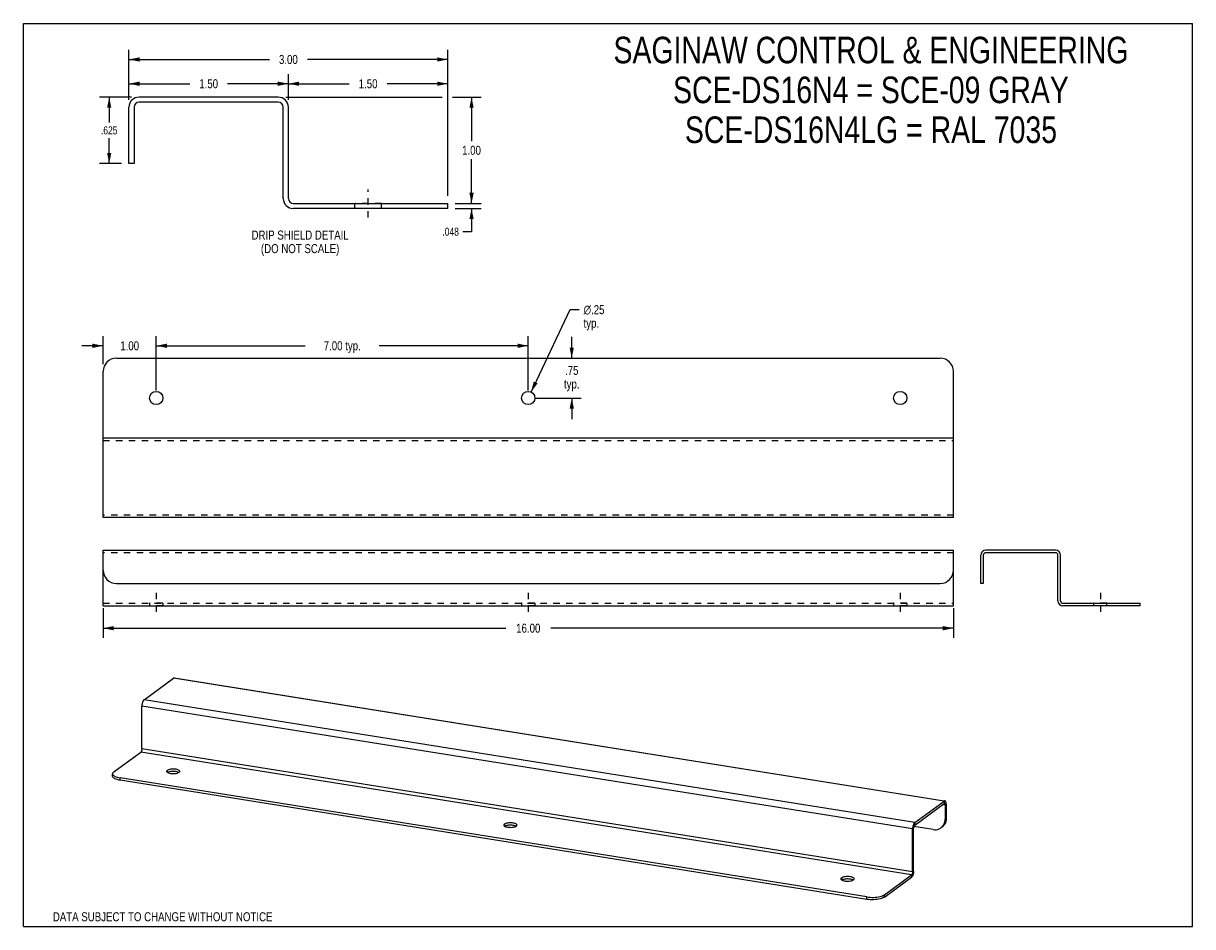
# Model space of a CAD drawing. Header units: inches. Extents: x 0 to 22, y 0 to 17.
import ezdxf

# ---------------------------------------------------------------- set-up
doc = ezdxf.new("R2010")
doc.units = ezdxf.units.IN
doc.header["$LTSCALE"] = 1.21
doc.header["$MEASUREMENT"] = 0
doc.linetypes.add('DASHED', pattern=[0.2, 0.1, -0.1])
doc.linetypes.add('HIDDEN', pattern=[0.2, 0.1, -0.1])
doc.layers.get('0').update_dxf_attribs({"linetype": 'CONTINUOUS'})
for name, color, linetype in [('02___PRT_ALL_AXES', 7, 'CONTINUOUS'), ('DEFAULT_2', 8, 'HIDDEN'), ('DIMENSIONS', 7, 'CONTINUOUS')]:
    doc.layers.add(name, color=color, linetype=linetype)
doc.styles.get("Standard").update_dxf_attribs({"font": 'txt', "width": 0.8})
doc.styles.add('TEXTSTYLE_1', font='gdt', dxfattribs={"width": 0.8})
doc.dimstyles.new('DIMSTYLE_1', dxfattribs={"dimtxt": 0.15, "dimasz": 0.2, "dimexe": 0.09, "dimexo": 0.07, "dimgap": 0.0375, "dimtad": 0, "dimtih": 1, "dimtoh": 1, "dimdec": 3, "dimlfac": 0.5, "dimzin": 4, "dimdsep": 46, "dimtxsty": 'Standard', "dimblk": '_FILLED', "dimblk1": '_FILLED', "dimblk2": '_FILLED', "dimcen": 0.09, "dimadec": 0, "dimazin": 0, "dimtfac": 1, "dimtdec": 3, "dimtofl": 0, "dimtmove": 0, "dimatfit": 3, "dimldrblk": '_FILLED', "dimfxl": 0, "dimtolj": 1, "dimtzin": 4, "dimarcsym": 0})
doc.dimstyles.new('DIMSTYLE_2', dxfattribs={"dimtxt": 0.17, "dimasz": 0.2, "dimexe": 0.09, "dimexo": 0.07, "dimgap": 0.0425, "dimtad": 0, "dimtih": 1, "dimtoh": 1, "dimzin": 4, "dimdsep": 46, "dimtxsty": 'Standard', "dimblk": '_FILLED', "dimblk1": '_FILLED', "dimblk2": '_FILLED', "dimcen": 0.09, "dimadec": 0, "dimazin": 0, "dimtfac": 1, "dimtofl": 0, "dimtmove": 0, "dimatfit": 3, "dimldrblk": '_FILLED', "dimfxl": 0, "dimtolj": 1, "dimtzin": 4, "dimarcsym": 0})
doc.dimstyles.new('DIMSTYLE_3', dxfattribs={"dimtxt": 0.17, "dimasz": 0.2, "dimexe": 0.09, "dimexo": 0.07, "dimgap": 0.09, "dimtad": 0, "dimtih": 1, "dimtoh": 1, "dimzin": 4, "dimdsep": 46, "dimtxsty": 'Standard', "dimblk": '_FILLED', "dimblk1": '_FILLED', "dimblk2": '_FILLED', "dimcen": 0.09, "dimadec": 0, "dimazin": 0, "dimtfac": 1, "dimtofl": 0, "dimtmove": 0, "dimatfit": 3, "dimldrblk": '_FILLED', "dimfxl": 0, "dimtolj": 1, "dimtzin": 4, "dimarcsym": 0})
doc.dimstyles.new('DIMSTYLE_4', dxfattribs={"dimtxt": 0.17, "dimasz": 0.2, "dimexe": 0.09, "dimexo": 0.07, "dimgap": 0.0425, "dimtad": 0, "dimtih": 1, "dimtoh": 1, "dimlfac": 0.5, "dimzin": 4, "dimdsep": 46, "dimtxsty": 'Standard', "dimblk": '_FILLED', "dimblk1": '_FILLED', "dimblk2": '_FILLED', "dimcen": 0.09, "dimadec": 0, "dimazin": 0, "dimtfac": 1, "dimtofl": 0, "dimtmove": 0, "dimatfit": 3, "dimldrblk": '_FILLED', "dimfxl": 0, "dimtolj": 1, "dimtzin": 4, "dimarcsym": 0})

# ---------------------------------------------------------------- blocks, each defined once
blk = doc.blocks.new('_FILLED')
at = {"color": 0, "linetype": 'ByBlock'}
blk.add_solid([(0, 0), (-1, 0.2), (-1, -0.2)], dxfattribs=at)
blk = doc.blocks.new('*D1')
at = {"layer": 'DIMENSIONS', "color": 2, "linetype": 'Continuous'}
for p, q in [((8.432, 13.612), (8.432, 14.012)), ((8.126, 13.612), (8.612, 13.612)), ((8.126, 13.516), (8.612, 13.516)), ((8.432, 13.516), (8.432, 13.079)), ((8.432, 13.079), (8.27, 13.079))]:
    blk.add_line(p, q, dxfattribs=at)
at = {"layer": 'DIMENSIONS', "color": 2, "linetype": 'Continuous', "xscale": 0.2, "yscale": 0.2, "zscale": 0.2}
for p, rotation in [((8.432, 13.612), 270), ((8.432, 13.516), 90)]:
    blk.add_blockref('_FILLED', p, dxfattribs=dict(at, rotation=rotation))
at = {"layer": 'DIMENSIONS', "color": 2, "linetype": 'Continuous', "insert": (8.195, 13.154), "char_height": 0.15, "width": 0.48, "attachment_point": 3, "line_spacing_factor": 0.9}
blk.add_mtext('.048', dxfattribs=at)
blk = doc.blocks.new('*D2')
at = {"layer": 'DIMENSIONS', "color": 2, "linetype": 'Continuous'}
for p, q in [((2.036, 15.612), (1.435, 15.612)), ((1.615, 15.612), (1.615, 15.137)), ((1.615, 14.362), (1.615, 14.837)), ((1.846, 14.362), (1.435, 14.362))]:
    blk.add_line(p, q, dxfattribs=at)
at = {"layer": 'DIMENSIONS', "color": 2, "linetype": 'Continuous', "xscale": 0.2, "yscale": 0.2, "zscale": 0.2}
for p, rotation in [((1.615, 15.612), 90), ((1.615, 14.362), 270)]:
    blk.add_blockref('_FILLED', p, dxfattribs=dict(at, rotation=rotation))
at = {"layer": 'DIMENSIONS', "color": 2, "linetype": 'Continuous', "insert": (1.615, 15.062), "char_height": 0.15, "width": 0.48, "attachment_point": 2, "line_spacing_factor": 0.9}
blk.add_mtext('.625', dxfattribs=at)
blk = doc.blocks.new('*D3')
at = {"layer": 'DIMENSIONS', "color": 2, "linetype": 'Continuous'}
for p, q in [((1.5, 5.992), (1.5, 5.437)), ((17.5, 5.992), (17.5, 5.437)), ((1.5, 5.617), (9.075, 5.617)), ((17.5, 5.617), (9.925, 5.617))]:
    blk.add_line(p, q, dxfattribs=at)
at = {"layer": 'DIMENSIONS', "color": 2, "linetype": 'Continuous', "xscale": 0.2, "yscale": 0.2, "zscale": 0.2, "rotation": 180}
blk.add_blockref('_FILLED', (1.5, 5.617), dxfattribs=at)
at = {"layer": 'DIMENSIONS', "color": 2, "linetype": 'Continuous', "xscale": 0.2, "yscale": 0.2, "zscale": 0.2}
blk.add_blockref('_FILLED', (17.5, 5.617), dxfattribs=at)
at = {"layer": 'DIMENSIONS', "color": 2, "linetype": 'Continuous', "insert": (9.5, 5.702), "char_height": 0.17, "width": 0.68, "attachment_point": 2, "line_spacing_factor": 0.9}
blk.add_mtext('16.00', dxfattribs=at)
blk = doc.blocks.new('*D4')
at = {"layer": 'DIMENSIONS', "color": 2, "linetype": 'Continuous'}
for p, q in [((1.5, 10.589), (1.5, 11.112)), ((2.5, 10.089), (2.5, 11.112)), ((1.5, 10.932), (1.1, 10.932)), ((2.5, 10.932), (2.9, 10.932))]:
    blk.add_line(p, q, dxfattribs=at)
at = {"layer": 'DIMENSIONS', "color": 2, "linetype": 'Continuous', "xscale": 0.2, "yscale": 0.2, "zscale": 0.2}
blk.add_blockref('_FILLED', (1.5, 10.932), dxfattribs=at)
at = {"layer": 'DIMENSIONS', "color": 2, "linetype": 'Continuous', "xscale": 0.2, "yscale": 0.2, "zscale": 0.2, "rotation": 180}
blk.add_blockref('_FILLED', (2.5, 10.932), dxfattribs=at)
at = {"layer": 'DIMENSIONS', "color": 2, "linetype": 'Continuous', "insert": (2, 11.017), "char_height": 0.17, "width": 0.544, "attachment_point": 2, "line_spacing_factor": 0.9}
blk.add_mtext('1.00', dxfattribs=at)
blk = doc.blocks.new('*D5')
at = {"layer": 'DIMENSIONS', "color": 2, "linetype": 'Continuous'}
for p, q in [((2.5, 10.089), (2.5, 11.112)), ((9.5, 10.089), (9.5, 11.112)), ((2.5, 10.932), (5.303, 10.932)), ((9.5, 10.932), (6.697, 10.932))]:
    blk.add_line(p, q, dxfattribs=at)
at = {"layer": 'DIMENSIONS', "color": 2, "linetype": 'Continuous', "xscale": 0.2, "yscale": 0.2, "zscale": 0.2, "rotation": 180}
blk.add_blockref('_FILLED', (2.5, 10.932), dxfattribs=at)
at = {"layer": 'DIMENSIONS', "color": 2, "linetype": 'Continuous', "xscale": 0.2, "yscale": 0.2, "zscale": 0.2}
blk.add_blockref('_FILLED', (9.5, 10.932), dxfattribs=at)
at = {"layer": 'DIMENSIONS', "color": 2, "linetype": 'Continuous', "insert": (6, 11.017), "char_height": 0.17, "width": 1.224, "attachment_point": 2, "line_spacing_factor": 0.9}
blk.add_mtext('7.00 typ.', dxfattribs=at)
blk = doc.blocks.new('*D6')
at = {"layer": 'DIMENSIONS', "color": 2, "linetype": 'Continuous'}
for p, q in [((10.318, 10.699), (10.318, 11.099)), ((9.64, 9.949), (10.498, 9.949)), ((10.318, 9.949), (10.318, 9.549))]:
    blk.add_line(p, q, dxfattribs=at)
at = {"layer": 'DIMENSIONS', "color": 2, "linetype": 'Continuous', "xscale": 0.2, "yscale": 0.2, "zscale": 0.2}
for p, rotation in [((10.318, 10.699), 270), ((10.318, 9.949), 90)]:
    blk.add_blockref('_FILLED', p, dxfattribs=dict(at, rotation=rotation))
at = {"layer": 'DIMENSIONS', "color": 2, "linetype": 'Continuous', "insert": (10.318, 10.553), "char_height": 0.17, "width": 0.544, "attachment_point": 2, "line_spacing_factor": 0.9}
blk.add_mtext('.75\\Ptyp.', dxfattribs=at)
blk = doc.blocks.new('*D7')
at = {"layer": 'DIMENSIONS', "color": 2, "linetype": 'Continuous'}
for p, q in [((9.553, 10.062), (10.286, 11.612)), ((10.286, 11.612), (10.455, 11.612))]:
    blk.add_line(p, q, dxfattribs=at)
at = {"layer": 'DIMENSIONS', "color": 2, "linetype": 'Continuous', "xscale": 0.2, "yscale": 0.2, "zscale": 0.2, "rotation": 244.7154788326}
blk.add_blockref('_FILLED', (9.553, 10.062), dxfattribs=at)
at = {"layer": 'DIMENSIONS', "color": 2, "linetype": 'Continuous', "insert": (10.54, 11.697), "char_height": 0.17, "width": 0.63467, "attachment_point": 1, "line_spacing_factor": 0.9, "style": 'TEXTSTYLE_1'}
blk.add_mtext('{\\Fgdt;n}\\Ftxt;.25\\Ptyp.', dxfattribs=at)
blk = doc.blocks.new('*D8')
at = {"layer": 'DIMENSIONS', "color": 2, "linetype": 'Continuous'}
for p, q in [((1.986, 15.562), (1.986, 16.044)), ((1.986, 15.864), (3.129, 15.864)), ((4.986, 15.864), (3.843, 15.864)), ((4.986, 15.562), (4.986, 16.044))]:
    blk.add_line(p, q, dxfattribs=at)
at = {"layer": 'DIMENSIONS', "color": 2, "linetype": 'Continuous', "xscale": 0.2, "yscale": 0.2, "zscale": 0.2, "rotation": 180}
blk.add_blockref('_FILLED', (1.986, 15.864), dxfattribs=at)
at = {"layer": 'DIMENSIONS', "color": 2, "linetype": 'Continuous', "xscale": 0.2, "yscale": 0.2, "zscale": 0.2}
blk.add_blockref('_FILLED', (4.986, 15.864), dxfattribs=at)
at = {"layer": 'DIMENSIONS', "color": 2, "linetype": 'Continuous', "insert": (3.486, 15.949), "char_height": 0.17, "width": 0.544, "attachment_point": 2, "line_spacing_factor": 0.9}
blk.add_mtext('1.50', dxfattribs=at)
blk = doc.blocks.new('*D9')
at = {"layer": 'DIMENSIONS', "color": 2, "linetype": 'Continuous'}
for p, q in [((4.986, 15.562), (4.986, 16.044)), ((4.986, 15.864), (6.129, 15.864)), ((7.986, 15.864), (6.843, 15.864)), ((7.986, 13.752), (7.986, 16.044))]:
    blk.add_line(p, q, dxfattribs=at)
at = {"layer": 'DIMENSIONS', "color": 2, "linetype": 'Continuous', "xscale": 0.2, "yscale": 0.2, "zscale": 0.2, "rotation": 180}
blk.add_blockref('_FILLED', (4.986, 15.864), dxfattribs=at)
at = {"layer": 'DIMENSIONS', "color": 2, "linetype": 'Continuous', "xscale": 0.2, "yscale": 0.2, "zscale": 0.2}
blk.add_blockref('_FILLED', (7.986, 15.864), dxfattribs=at)
at = {"layer": 'DIMENSIONS', "color": 2, "linetype": 'Continuous', "insert": (6.486, 15.949), "char_height": 0.17, "width": 0.544, "attachment_point": 2, "line_spacing_factor": 0.9}
blk.add_mtext('1.50', dxfattribs=at)
blk = doc.blocks.new('*D10')
at = {"layer": 'DIMENSIONS', "color": 2, "linetype": 'Continuous'}
for p, q in [((1.986, 15.562), (1.986, 16.501)), ((7.986, 13.752), (7.986, 16.501)), ((1.986, 16.321), (4.629, 16.321)), ((7.986, 16.321), (5.343, 16.321))]:
    blk.add_line(p, q, dxfattribs=at)
at = {"layer": 'DIMENSIONS', "color": 2, "linetype": 'Continuous', "xscale": 0.2, "yscale": 0.2, "zscale": 0.2, "rotation": 180}
blk.add_blockref('_FILLED', (1.986, 16.321), dxfattribs=at)
at = {"layer": 'DIMENSIONS', "color": 2, "linetype": 'Continuous', "xscale": 0.2, "yscale": 0.2, "zscale": 0.2}
blk.add_blockref('_FILLED', (7.986, 16.321), dxfattribs=at)
at = {"layer": 'DIMENSIONS', "color": 2, "linetype": 'Continuous', "insert": (4.986, 16.406), "char_height": 0.17, "width": 0.544, "attachment_point": 2, "line_spacing_factor": 0.9}
blk.add_mtext('3.00', dxfattribs=at)

msp = doc.modelspace()

# ---------------------------------------------------------------- linework, layer by layer
at = {"color": 7, "linetype": 'Continuous'}
for p, q in [((0, 0), (0, 17)), ((0, 17), (22, 17)), ((22, 0), (22, 17)), ((2.0818, 15.4217), (2.0818, 14.3617)), ((4.7958, 15.5157), (2.1758, 15.5157)), ((4.8898, 13.7057), (4.8898, 15.4217)), ((2.0818, 14.3617), (1.9858, 14.3617)), ((7.9858, 13.5157), (5.0798, 13.5157)), ((7.9858, 13.5157), (7.9858, 13.6117)), ((18.0619, 6.9897), (18.0619, 6.4597)), ((19.4189, 7.0367), (18.1089, 7.0367)), ((19.4659, 6.1317), (19.4659, 6.9897)), ((1.4999, 6.0367), (1.4999, 6.7097)), ((17.4999, 6.0367), (17.4999, 6.7097)), ((18.0619, 6.4597), (18.0139, 6.4597)), ((1.4999, 6.0367), (17.4999, 6.0367)), ((21.0139, 6.0367), (19.5609, 6.0367)), ((21.0139, 6.0367), (21.0139, 6.0847)), ((1.678, 2.8315), (1.678, 2.8766)), ((1.8223, 2.754), (1.8223, 2.7991)), ((15.8701, 0.5135), (1.8223, 2.754)), ((16.7707, 1.9115), (17.3244, 2.3176)), ((17.3442, 2.288), (17.2948, 2.2959)), ((17.3244, 2.3627), (17.3244, 2.3176)), ((17.3645, 2.3028), (17.3442, 2.288)), ((17.3442, 2.288), (17.3442, 2.0249)), ((17.3442, 2.0249), (17.3645, 2.0397)), ((16.7306, 1.8379), (16.7509, 1.8528)), ((16.7509, 1.0465), (16.7509, 1.8528)), ((17.1177, 1.8261), (16.7558, 1.8838)), ((16.7707, 1.9566), (16.7707, 1.9115)), ((16.2023, 0.5549), (16.7107, 0.9278)), ((16.7107, 0.9729), (16.7107, 0.9278)), ((16.7306, 1.0316), (16.7509, 1.0465)), ((15.8701, 0.5135), (15.8701, 0.5586)), ((16.2023, 0.5549), (16.2023, 0.6)), ((0, 0), (22, 0))]:
    msp.add_line(p, q, dxfattribs=at)
at = {"color": 3, "linetype": 'Continuous'}
for p, q in [((1.9858, 14.3617), (1.9858, 15.4217)), ((4.7958, 15.6117), (2.1758, 15.6117)), ((4.9858, 13.7057), (4.9858, 15.4217)), ((5.0798, 13.6117), (7.9858, 13.6117)), ((1.7499, 10.6991), (17.2499, 10.6991)), ((1.4999, 7.6991), (1.4999, 10.4491)), ((17.4999, 7.6991), (17.4999, 10.4491)), ((1.4999, 9.1991), (17.4999, 9.1991)), ((17.4999, 7.6991), (1.4999, 7.6991)), ((1.4999, 6.7097), (1.4999, 7.0847)), ((1.4999, 7.0847), (17.4999, 7.0847)), ((17.4999, 6.7097), (17.4999, 7.0847)), ((19.4189, 7.0847), (18.1089, 7.0847)), ((18.0139, 6.4597), (18.0139, 6.9897)), ((19.5139, 6.1317), (19.5139, 6.9897)), ((1.7499, 6.4597), (17.2499, 6.4597)), ((19.5609, 6.0847), (21.0139, 6.0847)), ((2.2698, 4.2693), (2.8234, 4.6754)), ((17.3244, 2.3627), (2.8234, 4.6754)), ((2.8384, 4.6799), (17.3254, 2.3694)), ((16.7707, 1.9566), (2.2698, 4.2693)), ((2.2297, 3.3443), (2.2297, 4.1506)), ((16.7306, 1.8379), (2.2297, 4.1506)), ((16.7306, 1.0316), (2.2297, 3.3443)), ((1.7014, 2.9127), (2.2098, 3.2856)), ((16.7107, 0.9729), (2.2098, 3.2856)), ((15.8701, 0.5586), (1.8223, 2.7991)), ((16.7707, 1.9566), (17.3244, 2.3627)), ((17.3645, 2.3028), (17.3645, 2.0397)), ((17.3645, 2.0397), (17.3625, 2.0091)), ((16.7306, 1.0316), (16.7306, 1.8379)), ((16.2023, 0.6), (16.7107, 0.9729)), ((16.1864, 0.5901), (16.2023, 0.6))]:
    msp.add_line(p, q, dxfattribs=at)
for points in [[(2.8384, 4.6799), (2.8367, 4.6801), (2.8324, 4.6797), (2.828, 4.6781), (2.8234, 4.6754)], [(2.2698, 4.2693), (2.2653, 4.2654), (2.2609, 4.2605), (2.2566, 4.2546), (2.2524, 4.2477), (2.2485, 4.24), (2.2448, 4.2315), (2.2414, 4.2223), (2.2384, 4.2127), (2.2358, 4.2026), (2.2336, 4.1922), (2.2319, 4.1817), (2.2307, 4.1712), (2.2299, 4.1608), (2.2297, 4.1506)], [(2.2297, 3.3443), (2.2295, 3.3384), (2.229, 3.3324), (2.2282, 3.3263), (2.227, 3.3203), (2.2256, 3.3144), (2.2238, 3.3088), (2.2219, 3.3036), (2.2197, 3.2988), (2.2174, 3.2945), (2.2149, 3.2909), (2.2124, 3.2879), (2.2098, 3.2856)], [(1.7014, 2.9127), (1.6895, 2.9022), (1.6818, 2.8914), (1.6782, 2.8803), (1.678, 2.8765)], [(1.678, 2.8765), (1.6789, 2.8691), (1.6839, 2.8581), (1.693, 2.8473), (1.7062, 2.8371)], [(1.7062, 2.8371), (1.7232, 2.8275), (1.7437, 2.8188), (1.7673, 2.8111), (1.7934, 2.8045), (1.8223, 2.7991)], [(17.3393, 2.3672), (17.3376, 2.3674), (17.3333, 2.367), (17.3289, 2.3654), (17.3244, 2.3627)], [(17.3645, 2.3028), (17.3643, 2.3127), (17.3635, 2.322), (17.3623, 2.3307), (17.3605, 2.3387), (17.3584, 2.3458), (17.3558, 2.3521), (17.3528, 2.3573), (17.3494, 2.3616), (17.3457, 2.3646), (17.3418, 2.3666), (17.3393, 2.3672)], [(17.3625, 2.0091), (17.3568, 1.9802), (17.3472, 1.9526), (17.3342, 1.9271), (17.3177, 1.9042), (17.2982, 1.8842), (17.2858, 1.8743)], [(16.7618, 1.9478), (16.7575, 1.9419), (16.7533, 1.935), (16.7494, 1.9272), (16.7457, 1.9188), (16.7424, 1.9096), (16.7394, 1.9), (16.7367, 1.8899), (16.7346, 1.8795), (16.7328, 1.869), (16.7316, 1.8585), (16.7308, 1.8481), (16.7306, 1.8379)], [(16.7707, 1.9566), (16.7662, 1.9527), (16.7618, 1.9478)], [(16.7306, 1.0316), (16.7304, 1.0257), (16.7299, 1.0197), (16.7291, 1.0136), (16.7279, 1.0076), (16.7265, 1.0017), (16.7248, 0.9961), (16.7228, 0.9909), (16.7207, 0.9861), (16.7183, 0.9818), (16.7159, 0.9782), (16.7133, 0.9752), (16.7107, 0.9729)], [(15.8701, 0.5586), (15.9008, 0.5546), (15.9323, 0.5519), (15.9648, 0.5507), (15.9975, 0.5509), (16.0298, 0.5527), (16.0612, 0.5558), (16.0912, 0.5603), (16.1191, 0.5661), (16.1446, 0.5731), (16.1673, 0.5812), (16.1864, 0.5901)]]:
    msp.add_lwpolyline(points, dxfattribs=at)
at = {"color": 7, "linetype": 'Continuous'}
for points in [[(1.8223, 2.754), (1.7934, 2.7594), (1.7673, 2.766), (1.7437, 2.7737), (1.7232, 2.7824), (1.7062, 2.792), (1.693, 2.8022), (1.6839, 2.813), (1.6789, 2.824), (1.678, 2.8314)], [(17.3318, 2.3198), (17.3309, 2.3199), (17.3288, 2.3197), (17.3266, 2.3189), (17.3244, 2.3176)], [(17.3442, 2.288), (17.3441, 2.2929), (17.3437, 2.2974), (17.3431, 2.3017), (17.3423, 2.3057), (17.3412, 2.3092), (17.3399, 2.3123), (17.3384, 2.3149), (17.3368, 2.317), (17.3349, 2.3185), (17.333, 2.3195), (17.3318, 2.3198)], [(17.3139, 1.9122), (17.327, 1.9377), (17.3365, 1.9653), (17.3422, 1.9943), (17.3442, 2.0249)], [(16.7707, 1.9115), (16.7685, 1.9096), (16.7663, 1.9071), (16.7642, 1.9042), (16.7621, 1.9008), (16.7602, 1.897), (16.7584, 1.8928), (16.7567, 1.8883), (16.7552, 1.8835), (16.7539, 1.8785), (16.7528, 1.8734), (16.752, 1.8682), (16.7514, 1.863), (16.751, 1.8578), (16.7509, 1.8528)], [(17.1177, 1.8261), (17.1475, 1.8234), (17.1763, 1.8247), (17.2044, 1.8301), (17.2309, 1.8395), (17.2556, 1.8526), (17.2655, 1.8594)], [(17.2655, 1.8594), (17.2779, 1.8693), (17.2974, 1.8893), (17.3139, 1.9122)], [(16.7197, 0.9366), (16.7153, 0.9317), (16.7107, 0.9278)], [(16.7509, 1.0465), (16.7506, 1.0363), (16.7499, 1.0259), (16.7486, 1.0154), (16.7469, 1.0049), (16.7447, 0.9945), (16.7421, 0.9844), (16.7391, 0.9748), (16.7358, 0.9656), (16.7321, 0.9571), (16.7281, 0.9494), (16.724, 0.9425), (16.7197, 0.9366)], [(16.2023, 0.5549), (16.1864, 0.545), (16.1673, 0.5361), (16.1446, 0.528), (16.1191, 0.521), (16.0912, 0.5152), (16.0612, 0.5107), (16.0298, 0.5076), (15.9975, 0.5058), (15.9648, 0.5056), (15.9323, 0.5068), (15.9008, 0.5095), (15.8701, 0.5135)]]:
    msp.add_lwpolyline(points, dxfattribs=at)
at = {"color": 3, "linetype": 'Continuous'}
for centre, radius, start, end in [((2.1758, 15.4217), 0.19, 90, 180), ((4.7958, 15.4217), 0.19, 0, 90), ((5.0798, 13.7057), 0.094, 180, 270), ((1.7499, 10.4491), 0.25, 90, 180), ((17.2499, 10.4491), 0.25, 0, 90), ((18.1089, 6.9897), 0.095, 90, 180), ((19.4189, 6.9897), 0.095, 0, 90), ((1.7499, 6.7097), 0.25, 180, 270), ((17.2499, 6.7097), 0.25, 270, 360), ((19.5609, 6.1317), 0.047, 180, 270)]:
    msp.add_arc(centre, radius, start, end, dxfattribs=at)
at = {"color": 7, "linetype": 'Continuous'}
for centre, radius, start, end in [((2.1758, 15.4217), 0.094, 90, 180), ((4.7958, 15.4217), 0.094, 0, 90), ((5.0798, 13.7057), 0.19, 180, 270), ((18.1089, 6.9897), 0.047, 90, 180), ((19.4189, 6.9897), 0.047, 0, 90), ((19.5609, 6.1317), 0.095, 180, 270)]:
    msp.add_arc(centre, radius, start, end, dxfattribs=at)
at = {"layer": '02___PRT_ALL_AXES', "color": 2, "linetype": 'DASHED'}
for p, q in [((6.4858, 13.3457), (6.4858, 13.8717)), ((2.4999, 6.2847), (2.4999, 5.8367)), ((9.4999, 6.2847), (9.4999, 5.8367)), ((16.4999, 6.2847), (16.4999, 5.8367)), ((20.2639, 6.2847), (20.2639, 5.8367))]:
    msp.add_line(p, q, dxfattribs=at)
at = {"layer": '02___PRT_ALL_AXES', "color": 8, "linetype": 'HIDDEN'}
for p, q in [((6.2358, 13.5157), (6.2358, 13.6117)), ((6.7357, 13.6117), (6.2359, 13.6117)), ((6.7357, 13.5157), (6.2359, 13.5157)), ((6.7358, 13.5157), (6.7358, 13.6117)), ((2.3749, 6.0847), (2.3749, 6.0367)), ((2.6249, 6.0847), (2.3749, 6.0847)), ((2.6249, 6.0367), (2.3749, 6.0367)), ((2.6249, 6.0847), (2.6249, 6.0367)), ((9.6249, 6.0847), (9.3749, 6.0847)), ((9.3749, 6.0847), (9.3749, 6.0367)), ((9.6249, 6.0367), (9.3749, 6.0367)), ((9.6249, 6.0847), (9.6249, 6.0367)), ((16.6249, 6.0847), (16.3749, 6.0847)), ((16.3749, 6.0847), (16.3749, 6.0367)), ((16.6249, 6.0367), (16.3749, 6.0367)), ((16.6249, 6.0847), (16.6249, 6.0367)), ((20.3888, 6.0847), (20.1389, 6.0847)), ((20.1389, 6.0367), (20.1389, 6.0847)), ((20.3888, 6.0367), (20.1389, 6.0367)), ((20.3889, 6.0367), (20.3889, 6.0847))]:
    msp.add_line(p, q, dxfattribs=at)
at = {"layer": '02___PRT_ALL_AXES', "color": 7, "linetype": 'Continuous'}
for p, q in [((2.7057, 2.9412), (2.7057, 2.9051)), ((2.9214, 2.9026), (2.9074, 2.9083)), ((2.9247, 2.9006), (2.9214, 2.9026)), ((9.0499, 1.9294), (9.0499, 1.8933)), ((9.2656, 1.8907), (9.2515, 1.8964)), ((9.2688, 1.8888), (9.2656, 1.8907)), ((15.394, 0.9176), (15.394, 0.8815)), ((15.6097, 0.8789), (15.5957, 0.8846)), ((15.613, 0.877), (15.6097, 0.8789))]:
    msp.add_line(p, q, dxfattribs=at)
at = {"layer": '02___PRT_ALL_AXES', "color": 3, "linetype": 'Continuous'}
for p, q in [((2.7166, 2.8986), (2.7307, 2.8929)), ((9.0608, 1.8868), (9.0748, 1.8811)), ((15.4049, 0.875), (15.419, 0.8693))]:
    msp.add_line(p, q, dxfattribs=at)
for points in [[(2.7057, 2.9412), (2.6982, 2.9341), (2.6945, 2.9269), (2.694, 2.9232)], [(2.694, 2.9232), (2.6945, 2.9194), (2.6983, 2.9121)], [(2.6983, 2.9121), (2.7058, 2.9051), (2.7166, 2.8986)], [(2.944, 2.9231), (2.9435, 2.9269), (2.9398, 2.9342), (2.9323, 2.9412), (2.9214, 2.9477), (2.9074, 2.9534), (2.8907, 2.9582), (2.8718, 2.9619), (2.8514, 2.9644), (2.8299, 2.9657), (2.8081, 2.9657), (2.7867, 2.9644), (2.7662, 2.9619), (2.7473, 2.9581), (2.7306, 2.9534), (2.7168, 2.9477), (2.7057, 2.9412)], [(2.7307, 2.8929), (2.7473, 2.8881), (2.7662, 2.8844), (2.7867, 2.8818), (2.8081, 2.8806), (2.8299, 2.8805), (2.8514, 2.8819), (2.8718, 2.8844), (2.8907, 2.8881), (2.9074, 2.8929)], [(2.9074, 2.8929), (2.9212, 2.8985), (2.9323, 2.9051)], [(2.9323, 2.9051), (2.9398, 2.9122), (2.9435, 2.9194), (2.944, 2.9231)], [(9.0499, 1.9294), (9.0424, 1.9223), (9.0386, 1.9151), (9.0382, 1.9114)], [(9.0382, 1.9114), (9.0387, 1.9076), (9.0424, 1.9003)], [(9.0424, 1.9003), (9.0499, 1.8933), (9.0608, 1.8868)], [(9.2881, 1.9113), (9.2876, 1.9151), (9.2839, 1.9224), (9.2764, 1.9294), (9.2656, 1.9359), (9.2515, 1.9416), (9.2349, 1.9464), (9.216, 1.9501), (9.1955, 1.9526), (9.1741, 1.9539), (9.1523, 1.9539), (9.1308, 1.9526), (9.1103, 1.9501), (9.0915, 1.9463), (9.0748, 1.9416), (9.061, 1.9359), (9.0499, 1.9294)], [(9.0748, 1.8811), (9.0915, 1.8763), (9.1104, 1.8726), (9.1308, 1.87), (9.1523, 1.8688), (9.1741, 1.8687), (9.1955, 1.8701), (9.216, 1.8726), (9.2348, 1.8763), (9.2516, 1.8811)], [(9.2516, 1.8811), (9.2653, 1.8867), (9.2765, 1.8933)], [(9.2765, 1.8933), (9.2839, 1.9004), (9.2877, 1.9076), (9.2881, 1.9113)], [(15.394, 0.9176), (15.3865, 0.9105), (15.3828, 0.9033), (15.3823, 0.8996)], [(15.3823, 0.8996), (15.3828, 0.8958), (15.3866, 0.8885)], [(15.3866, 0.8885), (15.3941, 0.8815), (15.4049, 0.875)], [(15.6323, 0.8995), (15.6318, 0.9032), (15.6281, 0.9106), (15.6206, 0.9176), (15.6097, 0.924), (15.5957, 0.9297), (15.579, 0.9345), (15.5601, 0.9383), (15.5397, 0.9408), (15.5182, 0.9421), (15.4964, 0.9421), (15.475, 0.9408), (15.4545, 0.9383), (15.4356, 0.9345), (15.4189, 0.9298), (15.4051, 0.9241), (15.394, 0.9176)], [(15.5957, 0.8693), (15.6095, 0.8749), (15.6206, 0.8815)], [(15.6206, 0.8815), (15.6281, 0.8886), (15.6318, 0.8958), (15.6323, 0.8995)], [(15.419, 0.8693), (15.4356, 0.8645), (15.4545, 0.8608), (15.475, 0.8582), (15.4964, 0.8569), (15.5182, 0.8569), (15.5397, 0.8582), (15.5601, 0.8608), (15.579, 0.8645), (15.5957, 0.8693)]]:
    msp.add_lwpolyline(points, dxfattribs=at)
at = {"layer": '02___PRT_ALL_AXES', "color": 7, "linetype": 'Continuous'}
for points in [[(2.7306, 2.9083), (2.7168, 2.9026), (2.7133, 2.9006)], [(2.9074, 2.9083), (2.8907, 2.9131), (2.8718, 2.9168), (2.8514, 2.9193), (2.8299, 2.9206), (2.8081, 2.9206), (2.7867, 2.9193), (2.7662, 2.9168), (2.7473, 2.913), (2.7306, 2.9083)], [(9.0748, 1.8965), (9.061, 1.8908), (9.0575, 1.8888)], [(9.2515, 1.8964), (9.2349, 1.9012), (9.216, 1.905), (9.1955, 1.9075), (9.1741, 1.9088), (9.1523, 1.9088), (9.1308, 1.9075), (9.1103, 1.905), (9.0915, 1.9012), (9.0748, 1.8965)], [(15.4189, 0.8846), (15.4051, 0.879), (15.4016, 0.877)], [(15.5957, 0.8846), (15.579, 0.8894), (15.5601, 0.8932), (15.5397, 0.8957), (15.5182, 0.897), (15.4964, 0.897), (15.475, 0.8957), (15.4545, 0.8932), (15.4356, 0.8894), (15.4189, 0.8846)]]:
    msp.add_lwpolyline(points, dxfattribs=at)
at = {"layer": '02___PRT_ALL_AXES', "color": 3, "linetype": 'Continuous'}
for centre in [(2.4999, 9.9491), (9.4999, 9.9491), (16.4999, 9.9491)]:
    msp.add_circle(centre, 0.125, dxfattribs=at)
at = {"layer": 'DEFAULT_2', "color": 8, "linetype": 'HIDDEN'}
for p, q in [((1.4999, 9.1511), (17.4999, 9.1511)), ((17.4999, 7.7471), (1.4999, 7.7471)), ((17.4999, 7.0367), (1.4999, 7.0367)), ((1.4999, 6.0847), (17.4999, 6.0847))]:
    msp.add_line(p, q, dxfattribs=at)
at = {"layer": 'DIMENSIONS', "color": 2, "linetype": 'Continuous'}
for p, q in [((4.9358, 15.6117), (7.8828, 15.6117)), ((8.0764, 15.6117), (8.6123, 15.6117)), ((8.4323, 15.6117), (8.4323, 14.7817)), ((8.4323, 13.6117), (8.4323, 14.4417)), ((8.1258, 13.6117), (8.6123, 13.6117))]:
    msp.add_line(p, q, dxfattribs=at)
for points in [[(8.4323, 15.6117), (8.4723, 15.4117), (8.3923, 15.4117)], [(8.4323, 13.6117), (8.3923, 13.8117), (8.4723, 13.8117)]]:
    msp.add_solid(points, dxfattribs=at)

# ---------------------------------------------------------------- texts
at = {"layer": 'DIMENSIONS', "color": 2, "linetype": 'Continuous', "attachment_point": 2, "line_spacing_factor": 0.9}
for s, insert, char_height, width in [('SAGINAW CONTROL & ENGINEERING\\PSCE-DS16N4 = SCE-09 GRAY\\PSCE-DS16N4LG = RAL 7035\\P ', (15.9482, 16.7485), 0.5, 11.6), ('1.00', (8.4323, 14.6967), 0.17, 0.544), ('DRIP SHIELD DETAIL\\P(DO NOT SCALE)', (5.2072, 13.1009), 0.17, 2.448), ('DATA SUBJECT TO CHANGE WITHOUT NOTICE', (2.6205, 0.2705), 0.17, 5.032)]:
    msp.add_mtext(s, dxfattribs=dict(at, insert=insert, char_height=char_height, width=width))

# ---------------------------------------------------------------- dimensions: what is measured, and where the dimension line sits
at = {"layer": 'DIMENSIONS', "color": 2, "linetype": 'Continuous'}
for base, p1, p2, dimstyle, picture, middle in [((7.9858, 16.3207), (1.9858, 15.4917), (7.9858, 13.6817), 'DIMSTYLE_4', '*D10', (4.9858, 16.3207)), ((4.9858, 15.8636), (1.9858, 15.4917), (4.9858, 15.4917), 'DIMSTYLE_4', '*D8', (3.4858, 15.8636)), ((7.9858, 15.8636), (4.9858, 15.4917), (7.9858, 13.6817), 'DIMSTYLE_4', '*D9', (6.4858, 15.8636)), ((2.4999, 10.932), (1.4999, 10.5191), (2.4999, 10.0191), 'DIMSTYLE_2', '*D4', (1.9999, 10.932)), ((17.4999, 5.6172), (1.4999, 6.0617), (17.4999, 6.0617), 'DIMSTYLE_2', '*D3', (9.4999, 5.6172))]:
    dim = msp.add_linear_dim(base=base, p1=p1, p2=p2, dimstyle=dimstyle, dxfattribs=at)
    dim.commit()
    dim.dimension.update_dxf_attribs({"geometry": picture, "text_midpoint": middle, "dimtype": 160})
for base, p1, p2, picture, middle in [((1.6154, 14.3617), (2.1058, 15.6117), (1.9158, 14.3617), '*D2', (1.6154, 14.9867)), ((8.4323, 13.5157), (8.0558, 13.6117), (8.0558, 13.5157), '*D1', (7.9547, 13.0791))]:
    dim = msp.add_linear_dim(base=base, p1=p1, p2=p2, angle=270, dimstyle='DIMSTYLE_1', dxfattribs=at)
    dim.commit()
    dim.dimension.update_dxf_attribs({"geometry": picture, "text_midpoint": middle, "dimtype": 160})
dim = msp.add_diameter_dim_2p(p1=(9.5533, 10.0621), p2=(9.4465, 9.836), text='<>\\Ptyp.', dimstyle='DIMSTYLE_3', dxfattribs=at)
dim.commit()
dim.dimension.update_dxf_attribs({"geometry": '*D7', "text_midpoint": (10.8572, 11.4849), "dimtype": 163})
dim = msp.add_linear_dim(base=(10.3182, 9.9491), p1=(1.7499, 10.6991), p2=(9.5699, 9.9491), angle=270, text='<>\\Ptyp.', dimstyle='DIMSTYLE_2', dxfattribs=at)
dim.commit()
dim.dimension.update_dxf_attribs({"geometry": '*D6', "text_midpoint": (10.3182, 10.3404), "dimtype": 160})
dim = msp.add_linear_dim(base=(9.4999, 10.932), p1=(2.4999, 10.0191), p2=(9.4999, 10.0191), text='<> typ.', dimstyle='DIMSTYLE_2', dxfattribs=at)
dim.commit()
dim.dimension.update_dxf_attribs({"geometry": '*D5', "text_midpoint": (5.9999, 10.932), "dimtype": 160})

doc.saveas('drawing.dxf')
